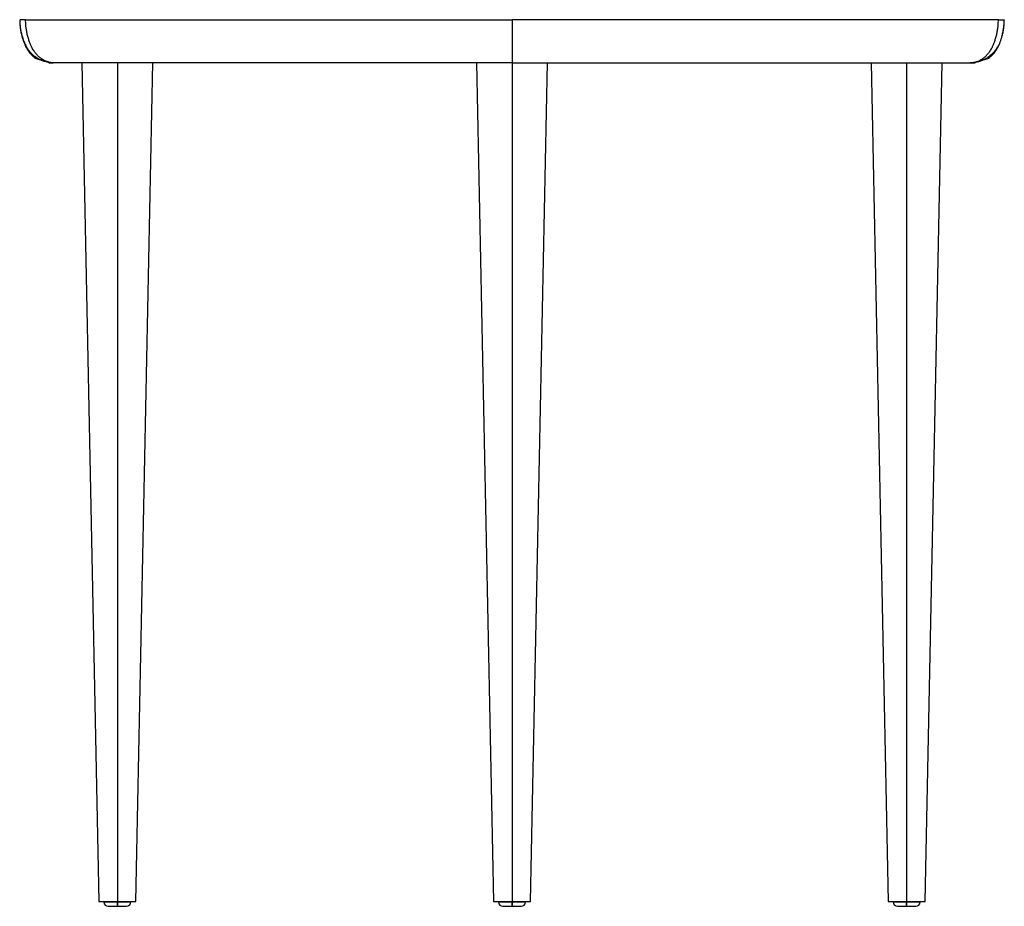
# Paper-space layout '_Front' of a CAD drawing. Header units: millimetres. Extents: x -284 to 172, y 34 to 444.
import ezdxf

# ---------------------------------------------------------------- set-up
doc = ezdxf.new("R2010")
doc.units = ezdxf.units.MM

psp = doc.layouts.new('_Front')

# ---------------------------------------------------------------- linework, layer by layer
at = {"color": 7, "linetype": 'Continuous', "lineweight": 25}
for p, q in [((-255.15, 424.07), (-247.25, 36.07)), ((-238.75, 424.07), (-238.75, 36.07)), ((-230.25, 36.07), (-222.35, 424.07)), ((-72.59, 424.07), (-64.69, 36.07)), ((-56.19, 424.07), (-56.19, 36.07)), ((-47.69, 36.07), (-39.79, 424.07)), ((109.96, 424.07), (117.86, 36.07)), ((126.36, 424.07), (126.36, 36.07)), ((134.86, 36.07), (142.76, 424.07)), ((-245, 36.05), (-245, 35.8)), ((-238.75, 36.05), (-238.75, 35.8)), ((-232.5, 35.8), (-232.5, 36.05)), ((-62.44, 36.05), (-62.44, 35.8)), ((-56.19, 36.05), (-56.19, 35.8)), ((-49.94, 35.8), (-49.94, 36.05)), ((120.11, 36.05), (120.11, 35.8)), ((126.36, 36.05), (126.36, 35.8)), ((132.61, 35.8), (132.61, 36.05))]:
    psp.add_line(p, q, dxfattribs=at)
for centre, start, end in [((-243, 35.8), 180, 270), ((-234.5, 35.8), 270, 0), ((-60.44, 35.8), 180, 270), ((-51.94, 35.8), 270, 0), ((122.11, 35.8), 180, 270), ((130.61, 35.8), 270, 0)]:
    psp.add_arc(centre, 2, start, end, dxfattribs=at)
for points, knots in [([(-283.92, 444.07), (-283.89, 443.05), (-283.82, 440.81), (-283.24, 437.48), (-282.34, 434.43), (-281.34, 432.01), (-280.37, 430.19), (-279.38, 428.81), (-278.49, 427.83), (-277.85, 427.23), (-277.25, 426.71), (-276.58, 426.24), (-275.84, 425.89), (-275.03, 425.74), (-273.91, 425.47), (-272.72, 425.11), (-271.44, 424.7), (-269.99, 424.27), (-268.93, 424.14), (-268.38, 424.07)], [0, 0, 0, 0, 0.087614, 0.19159, 0.288537, 0.361185, 0.417543, 0.46613, 0.509929, 0.530803, 0.552348, 0.601066, 0.661638, 0.735025, 0.802555, 0.859355, 0.908064, 0.952787, 1, 1, 1, 1]), ([(-268.19, 424.07), (-268.34, 424.08), (-268.63, 424.09), (-269.07, 424.12), (-269.51, 424.17), (-269.95, 424.22), (-270.39, 424.29), (-270.83, 424.37), (-271.27, 424.46), (-272.13, 424.66), (-273.41, 425.05), (-275.02, 425.77), (-276.55, 426.7), (-277.91, 427.8), (-279.15, 429.1), (-280.03, 430.3), (-280.58, 431.24), (-280.85, 431.76), (-281.06, 432.18), (-281.37, 432.82), (-281.85, 433.9), (-282.41, 435.4), (-282.92, 437.11), (-283.3, 438.83), (-283.53, 440.28), (-283.66, 441.43), (-283.73, 442.31), (-283.78, 443.19), (-283.78, 443.78), (-283.78, 444.07)], [0, 0, 0, 0, 0.015533, 0.031097, 0.046689, 0.062318, 0.077999, 0.09376, 0.109615, 0.125569, 0.187281, 0.25087, 0.311694, 0.376251, 0.435815, 0.501522, 0.532791, 0.550972, 0.563991, 0.58232, 0.62643, 0.68912, 0.75148, 0.815359, 0.875404, 0.906578, 0.938026, 0.969276, 1, 1, 1, 1]), ([(-278.39, 431.43), (-278.57, 431.81), (-278.93, 432.62), (-279.5, 434.08), (-280.05, 435.78), (-280.52, 437.67), (-280.86, 439.56), (-281, 440.71), (-281.15, 442.32), (-281.18, 443.25), (-281.18, 444.07)], [0, 0, 0, 0, 0.125, 0.25, 0.375, 0.5, 0.625, 0.75, 0.75, 1, 1, 1, 1]), ([(-281.18, 444.07), (-279, 444.07), (-275.23, 444.07), (-270.4, 444.07), (-269.83, 444.07), (-269.53, 444.07), (-268.66, 444.07), (-266.91, 444.07), (-262.83, 444.07), (-249.97, 444.07), (-219.42, 444.07), (-152.87, 444.07), (-94.92, 444.07), (-56.19, 444.07)], [0, 0, 0, 0, 0.0625, 0.066406, 0.066406, 0.070312, 0.070312, 0.078125, 0.09375, 0.125, 0.25, 0.5, 1, 1, 1, 1]), ([(-56.19, 444.07), (-56.19, 443.67), (-56.19, 442.96), (-56.19, 442.34), (-56.19, 441.46), (-56.19, 440.93), (-56.19, 439.95), (-56.19, 439.04), (-56.19, 437.82), (-56.19, 436.72), (-56.19, 435.72), (-56.19, 434.97), (-56.19, 434.43), (-56.19, 434.19), (-56.19, 434.07)], [0, 0, 0, 0, 0.0625, 0.125, 0.125, 0.25, 0.25, 0.375, 0.5, 0.625, 0.75, 0.875, 0.9375, 1, 1, 1, 1]), ([(168.8, 444.07), (166.62, 444.07), (162.84, 444.07), (158.02, 444.07), (157.44, 444.07), (157.15, 444.07), (156.28, 444.07), (154.53, 444.07), (150.44, 444.07), (137.59, 444.07), (107.04, 444.07), (40.49, 444.07), (-17.47, 444.07), (-56.19, 444.07)], [0, 0, 0, 0, 0.0625, 0.066406, 0.066406, 0.070313, 0.070313, 0.078125, 0.09375, 0.125, 0.25, 0.5, 1, 1, 1, 1]), ([(166.01, 431.43), (166.18, 431.81), (166.55, 432.62), (167.11, 434.08), (167.66, 435.78), (168.14, 437.67), (168.48, 439.56), (168.62, 440.71), (168.77, 442.32), (168.8, 443.25), (168.8, 444.07)], [0, 0, 0, 0, 0.125, 0.25, 0.375, 0.5, 0.625, 0.75, 0.75, 1, 1, 1, 1]), ([(171.4, 444.07), (171.4, 443.91), (171.4, 443.59), (171.39, 443.12), (171.37, 442.64), (171.33, 442.01), (171.26, 441.23), (171.15, 440.29), (171, 439.35), (170.83, 438.43), (170.62, 437.5), (170.45, 436.88), (170.36, 436.57)], [0, 0, 0, 0, 0.062537, 0.125287, 0.188059, 0.250593, 0.374369, 0.499998, 0.622641, 0.749398, 0.871345, 1, 1, 1, 1]), ([(170.52, 436.58), (170.61, 436.86), (171.05, 438.29), (171.42, 440.81), (171.5, 443.05), (171.54, 444.07)], [0, 0, 0, 0, 0.11634, 0.595904, 1, 1, 1, 1]), ([(168.67, 431.57), (168.82, 431.86), (169.42, 433.01), (170.05, 434.68), (170.4, 436.1), (170.51, 436.58)], [0, 0, 0, 0, 0.186621, 0.726964, 1, 1, 1, 1]), ([(170.55, 436.57), (170.55, 436.57), (170.61, 436.57), (170.48, 436.57), (170.36, 436.57)], [0, 0, 0, 0, 0.060376, 1, 1, 1, 1]), ([(168.37, 431.57), (168.31, 431.45), (168.21, 431.26), (167.99, 430.89), (167.73, 430.46), (167.13, 429.58), (166.16, 428.41), (164.74, 427.13), (163.14, 426.04), (161.43, 425.21), (159.96, 424.72), (158.85, 424.44), (158.09, 424.3), (157.33, 424.19), (156.57, 424.11), (156.06, 424.08), (155.81, 424.07)], [0, 0, 0, 0, 0.026141, 0.041893, 0.084263, 0.12504, 0.249418, 0.378881, 0.499221, 0.62645, 0.74935, 0.800262, 0.850649, 0.900618, 0.950373, 1, 1, 1, 1]), ([(156, 424.07), (156.54, 424.14), (157.6, 424.27), (159.05, 424.7), (160.34, 425.11), (161.52, 425.47), (162.65, 425.74), (163.46, 425.89), (164.2, 426.24), (164.87, 426.71), (165.47, 427.23), (166.11, 427.83), (167, 428.81), (167.94, 430.1), (168.44, 431.08), (168.68, 431.56)], [0, 0, 0, 0, 0.075047, 0.146138, 0.223563, 0.313851, 0.421193, 0.537847, 0.634129, 0.711569, 0.745817, 0.778997, 0.848618, 0.925849, 1, 1, 1, 1]), ([(168.37, 431.57), (168.52, 431.57), (168.71, 431.57), (168.68, 431.57), (168.67, 431.57)], [0, 0, 0, 0, 0.770514, 1, 1, 1, 1]), ([(-268.19, 424.07), (-268.68, 424.07), (-269.66, 424.07), (-270.4, 424.07), (-270.56, 424.07), (-269.8, 424.07), (-268.85, 424.07), (-268.41, 424.07)], [0, 0, 0, 0, 0.183104, 0.365758, 0.550818, 0.790903, 1, 1, 1, 1]), ([(-56.19, 424.07), (-56.82, 424.07), (-58.07, 424.07), (-59.97, 424.07), (-61.88, 424.07), (-63.81, 424.07), (-65.77, 424.07), (-67.74, 424.07), (-71.26, 424.07), (-76.43, 424.07), (-83.13, 424.07), (-89.94, 424.07), (-96.6, 424.07), (-103.42, 424.07), (-112.43, 424.07), (-121.54, 424.07), (-130.55, 424.07), (-139.55, 424.07), (-150.79, 424.07), (-164.29, 424.07), (-177.77, 424.07), (-191.25, 424.07), (-204.73, 424.07), (-218.3, 424.07), (-231.77, 424.07), (-242.97, 424.07), (-250.7, 424.07), (-254.33, 424.07), (-256.01, 424.07), (-256.71, 424.07), (-257.26, 424.07), (-257.82, 424.07), (-258.76, 424.07), (-260.06, 424.07), (-261.54, 424.07), (-262.93, 424.07), (-264.21, 424.07), (-265.39, 424.07), (-266.27, 424.07), (-266.92, 424.07), (-267.38, 424.07), (-267.81, 424.07), (-268.06, 424.07), (-268.19, 424.07)], [0, 0, 0, 0, 0.008698, 0.017486, 0.026363, 0.035331, 0.044388, 0.053535, 0.062772, 0.093488, 0.125598, 0.1561, 0.188488, 0.218501, 0.251428, 0.314391, 0.34587, 0.37734, 0.440237, 0.503047, 0.565746, 0.628331, 0.690819, 0.753263, 0.817103, 0.878417, 0.909874, 0.925646, 0.929597, 0.933544, 0.93552, 0.937487, 0.941377, 0.948958, 0.956477, 0.963791, 0.971099, 0.9783, 0.98553, 0.989135, 0.992742, 0.996361, 1, 1, 1, 1]), ([(-56.19, 424.07), (-20.11, 424.07), (33.96, 424.07), (96.85, 424.07), (125.99, 424.07), (138.31, 424.07), (142.22, 424.07), (143.9, 424.07), (144.74, 424.07), (145.02, 424.07), (145.57, 424.07), (150.2, 424.07), (153.79, 424.07), (155.81, 424.07)], [0, 0, 0, 0, 0.5, 0.75, 0.875, 0.90625, 0.921875, 0.929687, 0.929687, 0.933594, 0.933594, 0.9375, 1, 1, 1, 1]), ([(155.99, 424.07), (156.12, 424.07), (156.46, 424.07), (156.83, 424.07), (157.13, 424.07), (157.31, 424.07), (157.59, 424.07), (157.89, 424.07), (158.07, 424.07), (158.09, 424.07), (157.94, 424.07), (157.64, 424.07), (157.26, 424.07), (156.88, 424.07), (156.56, 424.07), (156.2, 424.07), (155.94, 424.07), (155.81, 424.07)], [0, 0, 0, 0, 0.065906, 0.165127, 0.189948, 0.214658, 0.263538, 0.358767, 0.453228, 0.54512, 0.636921, 0.727393, 0.818216, 0.863501, 0.908819, 0.954282, 1, 1, 1, 1]), ([(-247.25, 36.07), (-247.25, 36.07), (-247.03, 36.07), (-246.17, 36.07), (-245.54, 36.07), (-243.97, 36.07), (-243.03, 36.07), (-240.97, 36.07), (-239.86, 36.07), (-238.75, 36.07)], [0, 0, 0, 0, 0.25, 0.25, 0.5, 0.5, 0.75, 0.75, 1, 1, 1, 1]), ([(-238.75, 35.8), (-239.57, 35.8), (-240.38, 35.8), (-241.89, 35.8), (-242.59, 35.8), (-243.74, 35.8), (-244.21, 35.8), (-244.83, 35.8), (-245, 35.8), (-245, 35.8), (-244.83, 35.8), (-244.21, 35.8), (-243.74, 35.8), (-242.59, 35.8), (-241.89, 35.8), (-240.38, 35.8), (-239.57, 35.8), (-238.75, 35.8)], [0, 0, 0, 0, 0.125, 0.125, 0.25, 0.25, 0.375, 0.375, 0.5, 0.5, 0.625, 0.625, 0.75, 0.75, 0.875, 0.875, 1, 1, 1, 1]), ([(-243, 33.8), (-243, 33.8), (-242.89, 33.8), (-242.46, 33.8), (-242.15, 33.8), (-241.36, 33.8), (-240.89, 33.8), (-239.86, 33.8), (-239.3, 33.8), (-238.75, 33.8)], [0, 0, 0, 0, 0.25, 0.25, 0.5, 0.5, 0.75, 0.75, 1, 1, 1, 1]), ([(-238.75, 36.07), (-237.63, 36.07), (-236.52, 36.07), (-234.47, 36.07), (-233.52, 36.07), (-231.95, 36.07), (-231.32, 36.07), (-230.47, 36.07), (-230.25, 36.07), (-230.25, 36.07)], [0, 0, 0, 0, 0.25, 0.25, 0.5, 0.5, 0.75, 0.75, 1, 1, 1, 1]), ([(-238.75, 35.8), (-237.93, 35.8), (-237.11, 35.8), (-235.6, 35.8), (-234.91, 35.8), (-233.75, 35.8), (-233.29, 35.8), (-232.66, 35.8), (-232.5, 35.8), (-232.5, 35.8), (-232.66, 35.8), (-233.29, 35.8), (-233.75, 35.8), (-234.91, 35.8), (-235.6, 35.8), (-237.11, 35.8), (-237.93, 35.8), (-238.75, 35.8)], [0, 0, 0, 0, 0.125, 0.125, 0.25, 0.25, 0.375, 0.375, 0.5, 0.5, 0.625, 0.625, 0.75, 0.75, 0.875, 0.875, 1, 1, 1, 1]), ([(-238.75, 35.8), (-238.75, 35.54), (-238.75, 35.28), (-238.75, 34.8), (-238.75, 34.57), (-238.75, 34.2), (-238.75, 34.06), (-238.75, 33.86), (-238.75, 33.8), (-238.75, 33.8)], [0, 0, 0, 0, 0.25, 0.25, 0.5, 0.5, 0.75, 0.75, 1, 1, 1, 1]), ([(-238.75, 33.8), (-238.75, 33.8), (-238.75, 33.86), (-238.75, 34.06), (-238.75, 34.2), (-238.75, 34.57), (-238.75, 34.8), (-238.75, 35.28), (-238.75, 35.54), (-238.75, 35.8)], [0, 0, 0, 0, 0.25, 0.25, 0.5, 0.5, 0.75, 0.75, 1, 1, 1, 1]), ([(-238.75, 33.8), (-238.19, 33.8), (-237.63, 33.8), (-236.61, 33.8), (-236.14, 33.8), (-235.35, 33.8), (-235.03, 33.8), (-234.61, 33.8), (-234.5, 33.8), (-234.5, 33.8)], [0, 0, 0, 0, 0.25, 0.25, 0.5, 0.5, 0.75, 0.75, 1, 1, 1, 1]), ([(-64.69, 36.07), (-64.69, 36.07), (-64.47, 36.07), (-63.62, 36.07), (-62.99, 36.07), (-61.42, 36.07), (-60.47, 36.07), (-58.42, 36.07), (-57.3, 36.07), (-56.19, 36.07)], [0, 0, 0, 0, 0.25, 0.25, 0.5, 0.5, 0.75, 0.75, 1, 1, 1, 1]), ([(-56.19, 35.8), (-57.01, 35.8), (-57.83, 35.8), (-59.34, 35.8), (-60.03, 35.8), (-61.19, 35.8), (-61.65, 35.8), (-62.28, 35.8), (-62.44, 35.8), (-62.44, 35.8), (-62.28, 35.8), (-61.65, 35.8), (-61.19, 35.8), (-60.03, 35.8), (-59.34, 35.8), (-57.83, 35.8), (-57.01, 35.8), (-56.19, 35.8)], [0, 0, 0, 0, 0.125, 0.125, 0.25, 0.25, 0.375, 0.375, 0.5, 0.5, 0.625, 0.625, 0.75, 0.75, 0.875, 0.875, 1, 1, 1, 1]), ([(-60.44, 33.8), (-60.44, 33.8), (-60.33, 33.8), (-59.91, 33.8), (-59.59, 33.8), (-58.8, 33.8), (-58.33, 33.8), (-57.3, 33.8), (-56.75, 33.8), (-56.19, 33.8)], [0, 0, 0, 0, 0.25, 0.25, 0.5, 0.5, 0.75, 0.75, 1, 1, 1, 1]), ([(-56.19, 36.07), (-55.08, 36.07), (-53.97, 36.07), (-51.91, 36.07), (-50.97, 36.07), (-49.39, 36.07), (-48.76, 36.07), (-47.91, 36.07), (-47.69, 36.07), (-47.69, 36.07)], [0, 0, 0, 0, 0.25, 0.25, 0.5, 0.5, 0.75, 0.75, 1, 1, 1, 1]), ([(-56.19, 35.8), (-55.37, 35.8), (-54.56, 35.8), (-53.04, 35.8), (-52.35, 35.8), (-51.19, 35.8), (-50.73, 35.8), (-50.1, 35.8), (-49.94, 35.8), (-49.94, 35.8), (-50.1, 35.8), (-50.73, 35.8), (-51.19, 35.8), (-52.35, 35.8), (-53.04, 35.8), (-54.56, 35.8), (-55.37, 35.8), (-56.19, 35.8)], [0, 0, 0, 0, 0.125, 0.125, 0.25, 0.25, 0.375, 0.375, 0.5, 0.5, 0.625, 0.625, 0.75, 0.75, 0.875, 0.875, 1, 1, 1, 1]), ([(-56.19, 35.8), (-56.19, 35.54), (-56.19, 35.28), (-56.19, 34.8), (-56.19, 34.57), (-56.19, 34.2), (-56.19, 34.06), (-56.19, 33.86), (-56.19, 33.8), (-56.19, 33.8)], [0, 0, 0, 0, 0.25, 0.25, 0.5, 0.5, 0.75, 0.75, 1, 1, 1, 1]), ([(-56.19, 33.8), (-56.19, 33.8), (-56.19, 33.86), (-56.19, 34.06), (-56.19, 34.2), (-56.19, 34.57), (-56.19, 34.8), (-56.19, 35.28), (-56.19, 35.54), (-56.19, 35.8)], [0, 0, 0, 0, 0.25, 0.25, 0.5, 0.5, 0.75, 0.75, 1, 1, 1, 1]), ([(-56.19, 33.8), (-55.64, 33.8), (-55.08, 33.8), (-54.05, 33.8), (-53.58, 33.8), (-52.79, 33.8), (-52.48, 33.8), (-52.05, 33.8), (-51.94, 33.8), (-51.94, 33.8)], [0, 0, 0, 0, 0.25, 0.25, 0.5, 0.5, 0.75, 0.75, 1, 1, 1, 1]), ([(117.86, 36.07), (117.86, 36.07), (118.08, 36.07), (118.94, 36.07), (119.57, 36.07), (121.14, 36.07), (122.08, 36.07), (124.14, 36.07), (125.25, 36.07), (126.36, 36.07)], [0, 0, 0, 0, 0.25, 0.25, 0.5, 0.5, 0.75, 0.75, 1, 1, 1, 1]), ([(126.36, 35.8), (125.55, 35.8), (124.73, 35.8), (123.22, 35.8), (122.52, 35.8), (121.37, 35.8), (120.9, 35.8), (120.28, 35.8), (120.11, 35.8), (120.11, 35.8), (120.28, 35.8), (120.9, 35.8), (121.37, 35.8), (122.52, 35.8), (123.22, 35.8), (124.73, 35.8), (125.55, 35.8), (126.36, 35.8)], [0, 0, 0, 0, 0.125, 0.125, 0.25, 0.25, 0.375, 0.375, 0.5, 0.5, 0.625, 0.625, 0.75, 0.75, 0.875, 0.875, 1, 1, 1, 1]), ([(122.11, 33.8), (122.11, 33.8), (122.22, 33.8), (122.65, 33.8), (122.96, 33.8), (123.75, 33.8), (124.22, 33.8), (125.25, 33.8), (125.81, 33.8), (126.36, 33.8)], [0, 0, 0, 0, 0.25, 0.25, 0.5, 0.5, 0.75, 0.75, 1, 1, 1, 1]), ([(126.36, 36.07), (127.48, 36.07), (128.59, 36.07), (130.64, 36.07), (131.59, 36.07), (133.16, 36.07), (133.79, 36.07), (134.64, 36.07), (134.86, 36.07), (134.86, 36.07)], [0, 0, 0, 0, 0.25, 0.25, 0.5, 0.5, 0.75, 0.75, 1, 1, 1, 1]), ([(126.36, 35.8), (127.18, 35.8), (128, 35.8), (129.51, 35.8), (130.2, 35.8), (131.36, 35.8), (131.82, 35.8), (132.45, 35.8), (132.61, 35.8), (132.61, 35.8), (132.45, 35.8), (131.82, 35.8), (131.36, 35.8), (130.2, 35.8), (129.51, 35.8), (128, 35.8), (127.18, 35.8), (126.36, 35.8)], [0, 0, 0, 0, 0.125, 0.125, 0.25, 0.25, 0.375, 0.375, 0.5, 0.5, 0.625, 0.625, 0.75, 0.75, 0.875, 0.875, 1, 1, 1, 1]), ([(126.36, 35.8), (126.36, 35.54), (126.36, 35.28), (126.36, 34.8), (126.36, 34.57), (126.36, 34.2), (126.36, 34.06), (126.36, 33.86), (126.36, 33.8), (126.36, 33.8)], [0, 0, 0, 0, 0.25, 0.25, 0.5, 0.5, 0.75, 0.75, 1, 1, 1, 1]), ([(126.36, 33.8), (126.36, 33.8), (126.36, 33.86), (126.36, 34.06), (126.36, 34.2), (126.36, 34.57), (126.36, 34.8), (126.36, 35.28), (126.36, 35.54), (126.36, 35.8)], [0, 0, 0, 0, 0.25, 0.25, 0.5, 0.5, 0.75, 0.75, 1, 1, 1, 1]), ([(126.36, 33.8), (126.92, 33.8), (127.48, 33.8), (128.5, 33.8), (128.98, 33.8), (129.76, 33.8), (130.08, 33.8), (130.5, 33.8), (130.61, 33.8), (130.61, 33.8)], [0, 0, 0, 0, 0.25, 0.25, 0.5, 0.5, 0.75, 0.75, 1, 1, 1, 1])]:
    psp.add_open_spline(points, degree=3, knots=knots, dxfattribs=at)
for points in [[(-281.18, 444.07), (-282.56, 444.07), (-283.46, 444.07), (-283.78, 444.07)], [(168.8, 444.07), (170.17, 444.07), (171.07, 444.07), (171.4, 444.07)], [(-56.19, 434.07), (-56.19, 433.29), (-56.19, 431.59), (-56.19, 428.72), (-56.19, 426.08), (-56.19, 424.69), (-56.19, 424.07)], [(-268.19, 424.07), (-268.85, 424.1), (-270.02, 424.28), (-271.55, 424.76), (-272.92, 425.41), (-274.19, 426.21), (-275.36, 427.18), (-276.45, 428.33), (-277.46, 429.69), (-278.09, 430.8), (-278.39, 431.43)], [(155.81, 424.07), (156.46, 424.1), (157.63, 424.28), (159.16, 424.76), (160.54, 425.41), (161.8, 426.21), (162.97, 427.18), (164.06, 428.33), (165.08, 429.69), (165.71, 430.8), (166.01, 431.43)]]:
    psp.add_open_spline(points, degree=3, dxfattribs=at)
at = {"color": 142, "linetype": 'Continuous', "lineweight": 18, "true_color": 0x0080c0}
for points in [[(-238.75, 36.05), (-239.57, 36.05), (-240.38, 36.05), (-241.89, 36.05), (-242.59, 36.05), (-243.74, 36.05), (-244.21, 36.05), (-244.83, 36.05), (-245, 36.05), (-245, 36.05)], [(-232.5, 36.05), (-232.5, 36.05), (-232.66, 36.05), (-233.29, 36.05), (-233.75, 36.05), (-234.91, 36.05), (-235.6, 36.05), (-237.11, 36.05), (-237.93, 36.05), (-238.75, 36.05)], [(-56.19, 36.05), (-57.01, 36.05), (-57.83, 36.05), (-59.34, 36.05), (-60.03, 36.05), (-61.19, 36.05), (-61.65, 36.05), (-62.28, 36.05), (-62.44, 36.05), (-62.44, 36.05)], [(-49.94, 36.05), (-49.94, 36.05), (-50.1, 36.05), (-50.73, 36.05), (-51.19, 36.05), (-52.35, 36.05), (-53.04, 36.05), (-54.56, 36.05), (-55.37, 36.05), (-56.19, 36.05)], [(126.36, 36.05), (125.55, 36.05), (124.73, 36.05), (123.22, 36.05), (122.52, 36.05), (121.37, 36.05), (120.9, 36.05), (120.28, 36.05), (120.11, 36.05), (120.11, 36.05)], [(132.61, 36.05), (132.61, 36.05), (132.45, 36.05), (131.82, 36.05), (131.36, 36.05), (130.2, 36.05), (129.51, 36.05), (128, 36.05), (127.18, 36.05), (126.36, 36.05)]]:
    psp.add_open_spline(points, degree=3, knots=[0, 0, 0, 0, 0.25, 0.25, 0.5, 0.5, 0.75, 0.75, 1, 1, 1, 1], dxfattribs=at)

doc.saveas('drawing.dxf')
